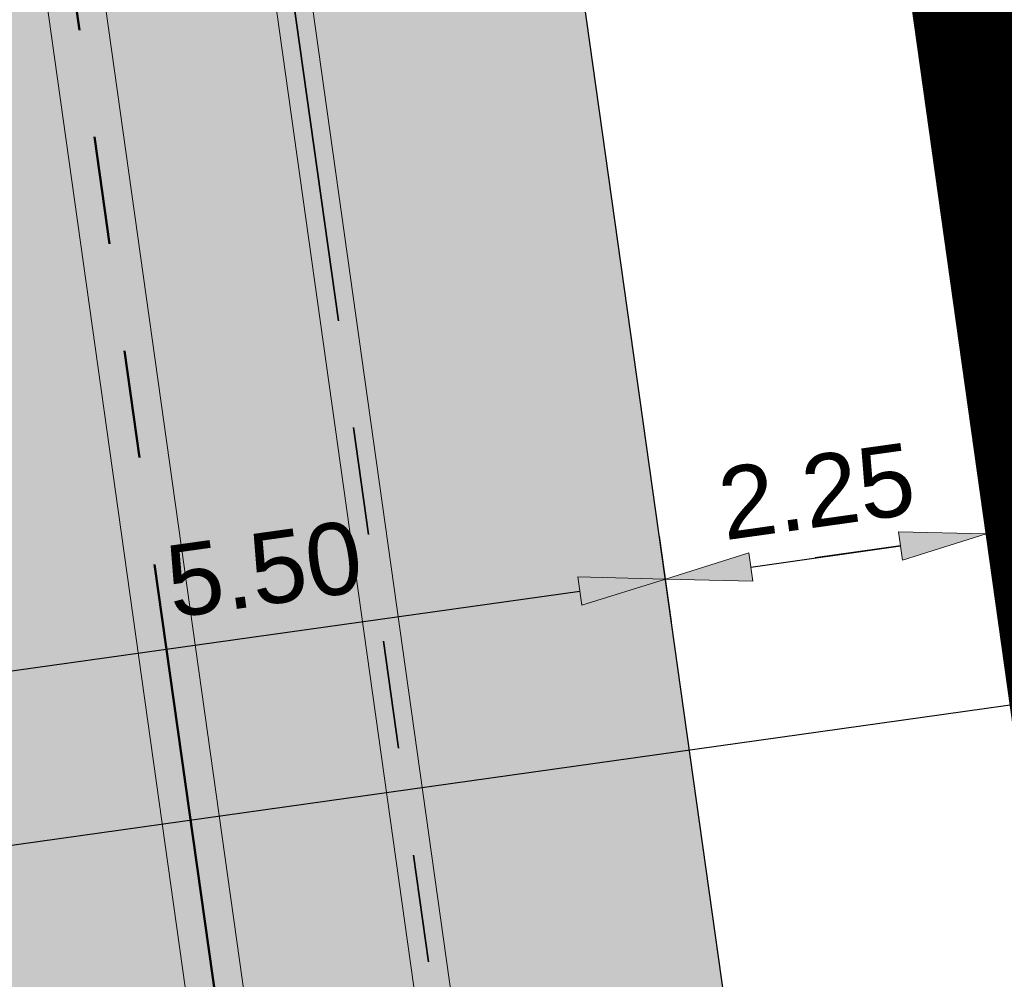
# Model space of a CAD drawing. Extents: x 98477 to 100410, y 398052 to 398969.
# Tile 153 of 256: x 98565.37 to 98572.21, y 398395.6 to 398402.27. Entities that reach past the tile are written whole.
import ezdxf

# ---------------------------------------------------------------- set-up
doc = ezdxf.new("R2010")
doc.units = 0
for name, pattern in [('AL-NUTSTRACE', [17, 5, -3.5, 0, -3.5, 5]), ('RI-DWA', [9.75, 4.5, -0.75, 0.75, -0.75, 0.75, -0.75, 0.75, -0.75]), ('RI-RWA', [8.25, 4.5, -0.75, 0.75, -0.75, 0.75, -0.75])]:
    doc.linetypes.add(name, pattern=pattern)
for name, color, linetype, lineweight in [('N-KO-kantbegrenzing grondwerk', 70, 'Continuous', 25), ('N-KO-kantverharding', 2, 'Continuous', 25), ('N-RI-DWA hoofdriool', 24, 'RI-DWA', 35), ('N-RI-DWA hoofdriool buiswand', 24, 'Continuous', 13), ('N-RI-RWA hoofdriool', 162, 'RI-RWA', 50), ('N-RI-RWA hoofdriool buiswand', 162, 'Continuous', 13), ("N-VH-arcering 'MAT' grijs 251", 251, 'Continuous', 18), ('N-VH-arcering printbeton', 8, 'Continuous', 9), ('X-AL-maatvoering VERWERKT', 180, 'Continuous', 18), ('X-AL-nutstrace VERWERKT', 252, 'AL-NUTSTRACE', 18)]:
    doc.layers.add(name, color=color, linetype=linetype, lineweight=lineweight)
doc.layers.add('X-AL-contourlijnen', color=30, linetype='Continuous', plot=False)
doc.styles.add('CS Annotative', font='arial.ttf')
doc.dimstyles.new('CS Annotative', dxfattribs={"dimtxt": 2.5, "dimasz": 3, "dimexe": 0.18, "dimexo": 0.0625, "dimgap": 1, "dimtad": 1, "dimzin": 3, "dimdsep": 46, "dimtxsty": 'CS Annotative', "dimblk": 'CS Dimensionpijl', "dimcen": 0, "dimse1": 1, "dimse2": 1, "dimclrd": 256, "dimclre": 256, "dimadec": 0, "dimazin": 0, "dimtm": 1e-09, "dimtfac": 1, "dimtdec": 0, "dimtofl": 0, "dimtmove": 1, "dimatfit": 1, "dimfxl": 1, "dimtfillclr": 256, "dimtolj": 1, "dimtzin": 3, "dimarcsym": 0})
pattern_1 = [(45, (0, 0), (-0.3535533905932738, 0.3535533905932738), []), (45, (0.35, 0), (-0.3535533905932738, 0.3535533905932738), [0.5000000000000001, -0.2])]

# ---------------------------------------------------------------- blocks, each defined once
blk = doc.blocks.new('CS Dimensionpijl')
h = blk.add_hatch(color=256)
h.dxf.hatch_style = 1
h.paths.add_polyline_path([(-1, -0.1666666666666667), (0, 0), (-1, 0.1666666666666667)])
at = {"flags": 128}
blk.add_lwpolyline([(0, 0.5), (0, -0.5)], dxfattribs=at)
blk.add_lwpolyline([(-1, -0.1666666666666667), (0, 0), (-1, 0.1666666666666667)], close=True, dxfattribs=at)
blk = doc.blocks.new('*D923')
at = {"layer": 'X-AL-maatvoering VERWERKT', "linetype": 'Continuous', "lineweight": -2, "transparency": 16777216}
blk.add_line((98564.99904660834, 398397.7040108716), (98569.25719930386, 398398.3024552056), dxfattribs=at)
at = {"layer": 'X-AL-maatvoering VERWERKT', "lineweight": -2, "transparency": 16777216, "xscale": 0.6000000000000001, "yscale": 0.6000000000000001, "zscale": 0.6000000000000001}
for p, rotation in [((98569.85136014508, 398398.3859590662), 7.999999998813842), ((98564.40488576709, 398397.620507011), 187.9999999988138)]:
    blk.add_blockref('CS Dimensionpijl', p, dxfattribs=dict(at, rotation=rotation))
at = {"layer": 'X-AL-maatvoering VERWERKT', "color": 0, "transparency": 16777216, "insert": (98567.06475932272, 398398.4540887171), "char_height": 0.5, "attachment_point": 5, "rotation": 7.999999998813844, "style": 'CS Annotative'}
blk.add_mtext('\\A1;5.50', dxfattribs=at)
blk = doc.blocks.new('*D924')
at = {"layer": 'X-AL-maatvoering VERWERKT', "linetype": 'Continuous', "lineweight": -2, "transparency": 16777216}
blk.add_line((98570.44552098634, 398398.4694629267), (98571.48530245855, 398398.6155946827), dxfattribs=at)
at = {"layer": 'X-AL-maatvoering VERWERKT', "lineweight": -2, "transparency": 16777216, "xscale": 0.6000000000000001, "yscale": 0.6000000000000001, "zscale": 0.6000000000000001}
for p, rotation in [((98572.0794632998, 398398.6990985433), 7.999999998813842), ((98569.85136014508, 398398.3859590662), 187.9999999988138)]:
    blk.add_blockref('CS Dimensionpijl', p, dxfattribs=dict(at, rotation=rotation))
at = {"layer": 'X-AL-maatvoering VERWERKT', "color": 0, "transparency": 16777216, "insert": (98570.9020480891, 398398.9933844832), "char_height": 0.5, "attachment_point": 5, "rotation": 7.999999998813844, "style": 'CS Annotative'}
blk.add_mtext('\\A1;2.25', dxfattribs=at)
blk = doc.blocks.new('*D925')
at = {"layer": 'X-AL-maatvoering VERWERKT', "linetype": 'Continuous', "lineweight": -2, "transparency": 16777216}
for p, q in [((98574.15902624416, 398398.9913620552), (98574.75318708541, 398399.0748659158)), ((98572.0794632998, 398398.6990985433), (98573.5648654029, 398398.9078581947)), ((98571.48530245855, 398398.6155946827), (98570.89114161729, 398398.5320908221))]:
    blk.add_line(p, q, dxfattribs=at)
at = {"layer": 'X-AL-maatvoering VERWERKT', "lineweight": -2, "transparency": 16777216, "xscale": 0.6000000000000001, "yscale": 0.6000000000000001, "zscale": 0.6000000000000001}
for p, rotation in [((98573.5648654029, 398398.9078581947), 187.9999999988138), ((98572.0794632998, 398398.6990985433), 7.999999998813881)]:
    blk.add_blockref('CS Dimensionpijl', p, dxfattribs=dict(at, rotation=rotation))
at = {"layer": 'X-AL-maatvoering VERWERKT', "color": 0, "transparency": 16777216, "insert": (98572.75880071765, 398399.2543340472), "char_height": 0.5, "attachment_point": 5, "rotation": 7.999999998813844, "style": 'CS Annotative'}
blk.add_mtext('\\A1;1.50', dxfattribs=at)
blk = doc.blocks.new('*D1179')
at = {"layer": 'X-AL-maatvoering VERWERKT', "linetype": 'Continuous', "lineweight": -2, "transparency": 16777216}
blk.add_line((98541.64718769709, 398393.2103280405), (98573.13771228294, 398397.6360326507), dxfattribs=at)
at = {"layer": 'X-AL-maatvoering VERWERKT', "lineweight": -2, "transparency": 16777216, "xscale": 0.6000000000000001, "yscale": 0.6000000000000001, "zscale": 0.6000000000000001}
for p, rotation in [((98573.7318731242, 398397.7195365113), 7.999999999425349), ((98541.05302685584, 398393.12682418), 187.9999999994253)]:
    blk.add_blockref('CS Dimensionpijl', p, dxfattribs=dict(at, rotation=rotation))
at = {"layer": 'X-AL-maatvoering VERWERKT', "color": 0, "transparency": 16777216, "insert": (98558.81446472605, 398396.082964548), "char_height": 0.5, "attachment_point": 5, "rotation": 7.999999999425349, "style": 'CS Annotative'}
blk.add_mtext('\\A1;33.00', dxfattribs=at)

msp = doc.modelspace()

# ---------------------------------------------------------------- hatches: boundary and pattern name
at = {"layer": "N-VH-arcering 'MAT' grijs 251"}
h = msp.add_hatch(color=256, dxfattribs=at)
h.dxf.hatch_style = 1
edge = h.paths.add_edge_path()
edge.add_line((98801.70985258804, 398275.5025756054), (98759.07881222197, 398269.5111736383))
edge.add_arc((98758.55691309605, 398273.2246788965), 3.749999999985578, 188.0000000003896, 277.9999999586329, ccw=False)
edge.add_line((98754.84340783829, 398272.7027797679), (98754.7320693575, 398273.4949942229))
edge.add_arc((98759.43584268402, 398274.1560664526), 4.75000000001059, 98.00000000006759, 188.0000000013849, ccw=False)
edge.add_line((98758.77477045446, 398278.859839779), (98802.64364589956, 398285.0252081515))
edge.add_arc((98800.79960231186, 398298.1462600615), 13.24999999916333, 278.0000000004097, 315.3695932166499)
edge.add_arc((98814.32101528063, 398284.7981743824), 5.750000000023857, 97.99999999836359, 135.3695932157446, ccw=False)
edge.add_line((98813.52076995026, 398290.4922157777), (98817.94515990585, 398291.114023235))
edge.add_arc((98818.74540523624, 398285.4199818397), 5.750000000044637, 8.00000000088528, 97.99999999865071, ccw=False)
edge.add_line((98824.43944663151, 398286.2202271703), (98832.12180180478, 398231.5574297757))
edge.add_arc((98824.4472242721, 398230.4788382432), 7.74999999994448, -36.90337989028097, 8.000000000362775, ccw=False)
edge.add_line((98830.64450586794, 398225.8252159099), (98822.02531955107, 398214.3469478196))
edge.add_arc((98828.62242576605, 398209.3930917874), 8.249999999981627, 143.0966201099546, 188.000000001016)
edge.add_line((98820.45271419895, 398208.2449137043), (98820.95212056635, 398204.6914527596))
edge.add_line((98820.95212056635, 398204.6914527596), (98824.98814049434, 398175.9736787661))
edge.add_line((98824.98814049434, 398175.9736787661), (98826.34507822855, 398166.3185650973))
edge.add_arc((98829.56344945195, 398166.7708776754), 3.249999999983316, 187.9999999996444, 277.9999999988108)
edge.add_line((98830.01576203, 398163.552506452), (98845.49611657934, 398165.7281284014))
edge.add_line((98845.49611657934, 398165.7281284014), (98850.05134969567, 398166.3683246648))
edge.add_line((98850.05134969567, 398166.3683246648), (98871.26042709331, 398169.349066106))
edge.add_line((98871.26042709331, 398169.349066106), (98879.77673248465, 398170.5459547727))
edge.add_line((98879.77673248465, 398170.5459547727), (98895.91810200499, 398172.8144763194))
edge.add_line((98895.91810200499, 398172.8144763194), (98895.01347684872, 398179.2512187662))
edge.add_line((98895.01347684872, 398179.2512187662), (98835.84495974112, 398170.9356259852))
edge.add_arc((98835.18388751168, 398175.6393993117), 4.749999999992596, 188.0000000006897, 277.9999999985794, ccw=False)
edge.add_line((98830.48011418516, 398174.9783270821), (98825.97718274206, 398207.0183491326))
edge.add_arc((98833.65176027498, 398208.096940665), 7.750000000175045, 143.0966201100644, 188.0000000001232, ccw=False)
edge.add_line((98827.4544786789, 398212.7505629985), (98836.07366499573, 398224.2288310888))
edge.add_arc((98829.47655878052, 398229.1826871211), 8.250000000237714, 323.096620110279, 367.9999999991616)
edge.add_line((98837.64627034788, 398230.3308652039), (98837.34238794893, 398232.4931008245))
edge.add_line((98837.34238794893, 398232.4931008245), (98837.34238780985, 398232.493100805))
edge.add_line((98837.34238780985, 398232.493100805), (98829.68786739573, 398286.9578446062))
edge.add_arc((98835.38190879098, 398287.7580899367), 5.749999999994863, 97.99999999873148, 188.0000000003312, ccw=False)
edge.add_line((98834.58166346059, 398293.452131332), (98882.50500414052, 398300.1873176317))
edge.add_arc((98883.61838894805, 398292.2651730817), 8.000000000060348, 11.632034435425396, 97.9999999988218, ccw=False)
edge.add_line((98891.45409032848, 398293.8781776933), (98890.9995, 398296.0865))
edge.add_line((98890.9995, 398296.0865), (98889.023, 398305.688))
edge.add_line((98889.023, 398305.688), (98888.557, 398307.974))
edge.add_line((98888.557, 398307.974), (98887.38477368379, 398314.7597044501))
edge.add_arc((98879.50153614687, 398313.3978799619), 8.00000000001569, -82.00000000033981, 9.801079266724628, ccw=False)
edge.add_line((98880.6149209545, 398305.475735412), (98872.94460748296, 398304.3977431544))
edge.add_arc((98872.42270835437, 398308.1112484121), 3.749999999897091, 189.4265010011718, 278.00000000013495, ccw=False)
edge.add_arc((92946.7354543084, 397324.3039467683), 6003.049999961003, 9.42650100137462, 10.61166010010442)
edge.add_line((98847.1206531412, 398429.7738954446), (98842.31285519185, 398429.0982035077))
edge.add_arc((92946.7354539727, 397324.3039467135), 5998.200000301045, 9.428546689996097, 10.613773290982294, ccw=False)
edge.add_arc((98860.08948650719, 398306.4687901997), 3.840166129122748, -81.43407539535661, 6.657381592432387, ccw=False)
edge.add_line((98860.66146879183, 398302.6714605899), (98847.18483033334, 398300.7774425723))
edge.add_line((98847.18483033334, 398300.7774425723), (98842.62959721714, 398300.1372463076))
edge.add_line((98842.62959721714, 398300.1372463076), (98820.15051205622, 398296.9780169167))
edge.add_arc((98819.35026672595, 398302.672058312), 5.749999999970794, 187.9999999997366, 277.99999999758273, ccw=False)
edge.add_line((98813.65622533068, 398301.8718129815), (98812.30624625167, 398311.4774132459))
edge.add_line((98812.30624625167, 398311.4774132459), (98811.1093575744, 398319.9937186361))
edge.add_line((98811.1093575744, 398319.9937186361), (98809.24443803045, 398333.2633107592))
edge.add_line((98809.24443803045, 398333.2633107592), (98808.67382831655, 398337.3234098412))
edge.add_line((98808.67382831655, 398337.3234098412), (98807.71353391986, 398344.1562595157))
edge.add_line((98807.71353391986, 398344.1562595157), (98807.70657526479, 398344.2057729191))
edge.add_line((98807.70657526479, 398344.2057729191), (98811.66764753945, 398344.7624653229))
edge.add_line((98811.66764753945, 398344.7624653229), (98829.49247277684, 398347.2675811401))
edge.add_line((98829.49247277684, 398347.2675811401), (98831.96814294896, 398347.6155138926))
edge.add_line((98831.96814294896, 398347.6155138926), (98831.06351779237, 398354.0522563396))
edge.add_line((98831.06351779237, 398354.0522563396), (98828.58784762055, 398353.704323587))
edge.add_line((98828.58784762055, 398353.704323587), (98810.76302238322, 398351.1992077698))
edge.add_line((98810.76302238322, 398351.1992077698), (98806.80195010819, 398350.6425153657))
edge.add_line((98806.80195010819, 398350.6425153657), (98806.79499145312, 398350.6920287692))
edge.add_line((98806.79499145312, 398350.6920287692), (98805.14616655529, 398362.4240275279))
edge.add_line((98805.14616655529, 398362.4240275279), (98805.04836903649, 398363.119893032))
edge.add_line((98805.04836903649, 398363.119893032), (98803.99065346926, 398370.6459303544))
edge.add_line((98803.99065346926, 398370.6459303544), (98802.48758397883, 398381.3408254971))
edge.add_line((98802.48758397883, 398381.3408254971), (98801.4298684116, 398388.8668628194))
edge.add_line((98801.4298684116, 398388.8668628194), (98799.92679892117, 398399.561757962))
edge.add_line((98799.92679892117, 398399.561757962), (98798.86908335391, 398407.0877952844))
edge.add_line((98798.86908335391, 398407.0877952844), (98797.36601386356, 398417.7826904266))
edge.add_line((98797.36601386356, 398417.7826904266), (98796.79540414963, 398421.8427895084))
edge.add_line((98796.79540414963, 398421.8427895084), (98795.88382033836, 398428.3290453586))
edge.add_line((98795.88382033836, 398428.3290453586), (98795.87686168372, 398428.3785587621))
edge.add_line((98795.87686168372, 398428.3785587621), (98799.83793395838, 398428.9352511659))
edge.add_line((98799.83793395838, 398428.9352511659), (98817.66275919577, 398431.4403669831))
edge.add_line((98817.66275919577, 398431.4403669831), (98820.13842936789, 398431.7882997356))
edge.add_line((98820.13842936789, 398431.7882997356), (98819.2338042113, 398438.2250421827))
edge.add_line((98819.2338042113, 398438.2250421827), (98816.75813403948, 398437.87710943))
edge.add_line((98816.75813403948, 398437.87710943), (98798.93330880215, 398435.3719936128))
edge.add_line((98798.93330880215, 398435.3719936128), (98794.9722365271, 398434.8153012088))
edge.add_line((98794.9722365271, 398434.8153012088), (98794.96527787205, 398434.8648146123))
edge.add_line((98794.96527787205, 398434.8648146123), (98793.37870452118, 398446.1538705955))
edge.add_line((98793.37870452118, 398446.1538705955), (98792.73850825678, 398450.7091037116))
edge.add_line((98792.73850825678, 398450.7091037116), (98789.33816684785, 398474.9037900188))
edge.add_line((98789.33816684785, 398474.9037900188), (98783.89169246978, 398474.1383379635))
edge.add_line((98783.89169246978, 398474.1383379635), (98786.76317609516, 398453.7066703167))
edge.add_arc((98782.05940276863, 398453.0455980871), 4.750000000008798, -82.0000000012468, 7.999999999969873, ccw=False)
edge.add_line((98782.72047499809, 398448.3418247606), (98773.11487473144, 398446.9918456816))
edge.add_line((98773.11487473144, 398446.9918456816), (98764.5985693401, 398445.7949570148))
edge.add_line((98764.5985693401, 398445.7949570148), (98743.40683266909, 398442.8166526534))
edge.add_line((98743.40683266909, 398442.8166526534), (98734.89052727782, 398441.6197639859))
edge.add_line((98734.89052727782, 398441.6197639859), (98611.80020633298, 398424.3205475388))
edge.add_line((98611.80020633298, 398424.3205475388), (98607.65702311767, 398453.8008279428))
edge.add_arc((98611.6373665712, 398454.1216500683), 3.993251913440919, 101.39182936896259, 184.6081706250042, ccw=False)
edge.add_line((98610.84862924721, 398458.0362323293), (98611.83889731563, 398458.1754054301))
edge.add_line((98611.83889731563, 398458.1754054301), (98639.5664032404, 398462.0722522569))
edge.add_line((98639.5664032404, 398462.0722522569), (98641.54693937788, 398462.3505984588))
edge.add_line((98641.54693937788, 398462.3505984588), (98659.37176461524, 398464.8557142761))
edge.add_line((98659.37176461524, 398464.8557142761), (98661.84743478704, 398465.2036470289))
edge.add_line((98661.84743478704, 398465.2036470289), (98660.94280963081, 398471.6403894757))
edge.add_line((98660.94280963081, 398471.6403894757), (98649.90132066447, 398470.0886093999))
edge.add_line((98649.90132066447, 398470.0886093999), (98624.64948491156, 398466.5396953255))
edge.add_line((98624.64948491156, 398466.5396953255), (98622.66894877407, 398466.2613491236))
edge.add_line((98622.66894877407, 398466.2613491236), (98604.84412353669, 398463.7562333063))
edge.add_line((98604.84412353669, 398463.7562333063), (98602.86358739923, 398463.4778871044))
edge.add_line((98602.86358739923, 398463.4778871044), (98594.9414428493, 398462.3645022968))
edge.add_line((98594.9414428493, 398462.3645022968), (98576.27488975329, 398459.7410893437))
edge.add_line((98576.27488975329, 398459.7410893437), (98577.17951490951, 398453.3043468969))
edge.add_line((98577.17951490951, 398453.3043468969), (98578.1697829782, 398453.4435199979))
edge.add_line((98578.1697829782, 398453.4435199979), (98598.47059208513, 398456.2943364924))
edge.add_arc((98598.79151287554, 398452.3139562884), 3.993296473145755, 11.424909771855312, 94.60953932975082, ccw=False)
edge.add_line((98602.70568277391, 398453.1049624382), (98606.84886598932, 398423.6246820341))
edge.add_line((98606.84886598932, 398423.6246820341), (98548.81915716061, 398415.4691383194))
edge.add_arc((98548.15808493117, 398420.172911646), 4.750000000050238, 188.0000000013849, 277.99999999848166, ccw=False)
edge.add_line((98543.45431160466, 398419.5118394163), (98539.76818545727, 398445.7399897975))
edge.add_line((98539.76818545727, 398445.7399897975), (98538.97597100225, 398445.6286513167))
edge.add_line((98538.97597100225, 398445.6286513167), (98538.73241807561, 398447.361620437))
edge.add_line((98538.73241807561, 398447.361620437), (98534.77134580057, 398446.8049280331))
edge.add_line((98534.77134580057, 398446.8049280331), (98536.52992450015, 398434.2919904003))
edge.add_line((98536.52992450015, 398434.2919904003), (98537.17012076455, 398429.7367572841))
edge.add_line((98537.17012076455, 398429.7367572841), (98538.39484405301, 398421.0223982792))
edge.add_line((98538.39484405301, 398421.0223982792), (98539.03504031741, 398416.467165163))
edge.add_line((98539.03504031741, 398416.467165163), (98541.02521566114, 398402.30633178))
edge.add_line((98541.02521566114, 398402.30633178), (98541.66541192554, 398397.7510986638))
edge.add_line((98541.66541192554, 398397.7510986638), (98543.65558726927, 398383.5902652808))
edge.add_line((98543.65558726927, 398383.5902652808), (98544.29578353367, 398379.0350321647))
edge.add_line((98544.29578353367, 398379.0350321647), (98545.60401068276, 398369.7265123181))
edge.add_arc((98543.87104156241, 398369.4829593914), 1.750000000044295, -82.00000000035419, 7.99999999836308, ccw=False)
edge.add_line((98544.11459448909, 398367.7499902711), (98522.47723718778, 398364.7090580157))
edge.add_line((98522.47723718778, 398364.7090580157), (98523.21485462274, 398359.4606372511))
edge.add_line((98523.21485462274, 398359.4606372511), (98545.05026553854, 398362.5294041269))
edge.add_line((98545.05026553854, 398362.5294041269), (98549.60549865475, 398363.1696003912))
edge.add_line((98549.60549865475, 398363.1696003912), (98564.16243926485, 398365.2154449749))
edge.add_arc((98564.82351149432, 398360.5116716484), 4.749999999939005, 8.000000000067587, 97.99999999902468, ccw=False)
edge.add_line((98569.5272848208, 398361.172743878), (98576.49985717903, 398311.5603136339))
edge.add_arc((98571.7960838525, 398310.8992414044), 4.749999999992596, -82.0000000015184, 7.999999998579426, ccw=False)
edge.add_line((98572.45715608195, 398306.1954680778), (98563.84182388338, 398304.9846620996))
edge.add_line((98563.84182388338, 398304.9846620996), (98559.28659076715, 398304.3444658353))
edge.add_line((98559.28659076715, 398304.3444658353), (98541.0161448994, 398301.7767221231))
edge.add_line((98541.0161448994, 398301.7767221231), (98541.7537623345, 398296.5283013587))
edge.add_line((98541.7537623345, 398296.5283013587), (98553.88454617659, 398298.2331718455))
edge.add_arc((98554.12809910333, 398296.5002027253), 1.749999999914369, 7.999999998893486, 98.0000000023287, ccw=False)
edge.add_line((98555.86106822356, 398296.7437556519), (98557.35022040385, 398286.1478873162))
edge.add_line((98557.35022040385, 398286.1478873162), (98557.99041666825, 398281.5926542))
edge.add_line((98557.99041666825, 398281.5926542), (98560.13368242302, 398266.3425259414))
edge.add_line((98560.13368242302, 398266.3425259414), (98560.77387868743, 398261.7872928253))
edge.add_line((98560.77387868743, 398261.7872928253), (98562.9171444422, 398246.5371645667))
edge.add_line((98562.9171444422, 398246.5371645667), (98563.5573407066, 398241.9819314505))
edge.add_line((98563.5573407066, 398241.9819314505), (98565.70060646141, 398226.7318031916))
edge.add_line((98565.70060646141, 398226.7318031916), (98566.34080272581, 398222.1765700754))
edge.add_line((98566.34080272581, 398222.1765700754), (98567.56552601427, 398213.4622110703))
edge.add_line((98567.56552601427, 398213.4622110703), (98568.20572227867, 398208.9069779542))
edge.add_line((98568.20572227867, 398208.9069779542), (98576.53105717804, 398149.6691420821))
edge.add_line((98576.53105717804, 398149.6691420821), (98576.55610833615, 398149.4908938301))
edge.add_line((98576.55610833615, 398149.4908938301), (98535.4599834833, 398143.7152101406))
edge.add_line((98535.4599834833, 398143.7152101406), (98536.3465161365, 398137.4072025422))
edge.add_line((98536.3465161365, 398137.4072025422), (98537.33678420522, 398137.5463756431))
edge.add_line((98537.33678420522, 398137.5463756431), (98577.44264098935, 398143.1828862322))
edge.add_line((98577.44264098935, 398143.1828862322), (98578.76478544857, 398133.7753395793))
edge.add_line((98578.76478544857, 398133.7753395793), (98538.65892866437, 398128.1388289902))
edge.add_line((98538.65892866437, 398128.1388289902), (98537.66866059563, 398127.9996558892))
edge.add_line((98537.66866059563, 398127.9996558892), (98538.57328575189, 398121.5629134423))
edge.add_line((98538.57328575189, 398121.5629134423), (98579.66941060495, 398127.3385971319))
edge.add_line((98579.66941060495, 398127.3385971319), (98579.67636925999, 398127.2890837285))
edge.add_line((98579.67636925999, 398127.2890837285), (98580.7660946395, 398119.5352847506))
edge.add_line((98580.7660946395, 398119.5352847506), (98582.57534495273, 398106.6617998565))
edge.add_line((98582.57534495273, 398106.6617998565), (98583.06245080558, 398103.1958616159))
edge.add_line((98583.06245080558, 398103.1958616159), (98584.87170111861, 398090.3223767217))
edge.add_line((98584.87170111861, 398090.3223767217), (98585.35880697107, 398086.8564384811))
edge.add_line((98585.35880697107, 398086.8564384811), (98587.16805728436, 398073.9829535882))
edge.add_line((98587.16805728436, 398073.9829535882), (98588.14928671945, 398067.0011433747))
edge.add_arc((98585.92118356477, 398066.6880038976), 2.249999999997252, -71.05267843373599, 7.999999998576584, ccw=False)
edge.add_line((98586.6517556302, 398064.5599145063), (98587.08769329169, 398064.7095716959))
edge.add_line((98587.08769329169, 398064.7095716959), (98595.76511800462, 398067.6885274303))
edge.add_line((98595.76511800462, 398067.6885274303), (98596.09256923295, 398067.8009412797))
edge.add_arc((98595.36199716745, 398069.9290306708), 2.249999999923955, 187.9999999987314, 288.947321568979, ccw=False)
edge.add_line((98593.13389401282, 398069.6158911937), (98582.46560133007, 398145.5247379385))
edge.add_arc((98587.16937465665, 398146.1858101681), 4.750000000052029, 98.00000000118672, 187.9999999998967, ccw=False)
edge.add_line((98586.50830242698, 398150.8895834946), (98609.06670264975, 398154.0599598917))
edge.add_line((98609.06670264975, 398154.0599598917), (98621.30783352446, 398156.2004915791))
edge.add_line((98621.30783352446, 398156.2004915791), (98618.71337939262, 398174.6609919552))
edge.add_line((98618.71337939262, 398174.6609919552), (98600.88855415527, 398172.155876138))
edge.add_line((98600.88855415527, 398172.155876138), (98602.70587460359, 398159.2249692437))
edge.add_line((98602.70587460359, 398159.2249692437), (98585.67326382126, 398156.8311919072))
edge.add_arc((98585.08617653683, 398161.633146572), 4.837710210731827, 189.0296070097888, 276.97039299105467, ccw=False)
edge.add_line((98580.30841826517, 398160.8738930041), (98573.6350680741, 398208.3572469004))
edge.add_line((98573.6350680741, 398208.3572469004), (98572.71652560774, 398214.8930161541))
edge.add_line((98572.71652560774, 398214.8930161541), (98570.01656744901, 398234.1042166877))
edge.add_line((98570.01656744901, 398234.1042166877), (98569.09802498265, 398240.6399859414))
edge.add_line((98569.09802498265, 398240.6399859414), (98568.63179509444, 398243.9573839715))
edge.add_line((98568.63179509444, 398243.9573839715), (98568.16556520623, 398247.2747820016))
edge.add_arc((98572.86933853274, 398247.9358542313), 4.74999999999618, 98.00000000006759, 188.0000000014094, ccw=False)
edge.add_line((98572.20826630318, 398252.6396275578), (98597.85620928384, 398256.2442108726))
edge.add_line((98597.85620928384, 398256.2442108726), (98604.39197853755, 398257.1627533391))
edge.add_line((98604.39197853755, 398257.1627533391), (98619.64210679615, 398259.3060190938))
edge.add_line((98619.64210679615, 398259.3060190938), (98626.17787604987, 398260.2245615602))
edge.add_line((98626.17787604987, 398260.2245615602), (98639.44746817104, 398262.089481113))
edge.add_line((98639.44746817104, 398262.089481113), (98639.4969815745, 398262.096439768))
edge.add_line((98639.4969815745, 398262.096439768), (98640.05367397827, 398258.1353674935))
edge.add_line((98640.05367397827, 398258.1353674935), (98641.8629242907, 398245.2618825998))
edge.add_line((98641.8629242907, 398245.2618825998), (98642.14127049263, 398243.2813464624))
edge.add_line((98642.14127049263, 398243.2813464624), (98643.25465530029, 398235.3592019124))
edge.add_line((98643.25465530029, 398235.3592019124), (98644.5767997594, 398225.9516552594))
edge.add_line((98644.5767997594, 398225.9516552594), (98646.03811731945, 398215.5538405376))
edge.add_line((98646.03811731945, 398215.5538405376), (98646.38605007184, 398213.0781703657))
edge.add_line((98646.38605007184, 398213.0781703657), (98652.82279251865, 398213.9827955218))
edge.add_line((98652.82279251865, 398213.9827955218), (98652.47485976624, 398216.4584656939))
edge.add_line((98652.47485976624, 398216.4584656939), (98651.70940771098, 398221.904940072))
edge.add_line((98651.70940771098, 398221.904940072), (98651.43106150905, 398223.8854762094))
edge.add_line((98651.43106150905, 398223.8854762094), (98649.62181119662, 398236.758961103))
edge.add_line((98649.62181119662, 398236.758961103), (98649.34346499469, 398238.7394972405))
edge.add_line((98649.34346499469, 398238.7394972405), (98646.49041642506, 398259.0399926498))
edge.add_line((98646.49041642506, 398259.0399926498), (98645.93372402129, 398263.0010649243))
edge.add_line((98645.93372402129, 398263.0010649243), (98645.98323742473, 398263.0080235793))
edge.add_line((98645.98323742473, 398263.0080235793), (98654.39783815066, 398264.1906185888))
edge.add_line((98654.39783815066, 398264.1906185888), (98722.62535253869, 398273.7793704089))
edge.add_line((98722.62535253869, 398273.7793704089), (98731.14165792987, 398274.9762590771))
edge.add_line((98731.14165792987, 398274.9762590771), (98743.97026282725, 398276.7792019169))
edge.add_arc((98744.55735011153, 398271.9772472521), 4.837710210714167, 9.02960700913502, 96.9703929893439, ccw=False)
edge.add_line((98749.33510838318, 398272.73650082), (98750.7268393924, 398262.8338201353))
edge.add_line((98750.7268393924, 398262.8338201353), (98752.41029510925, 398263.0704144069))
edge.add_line((98752.41029510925, 398263.0704144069), (98756.96552822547, 398263.7106106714))
edge.add_line((98756.96552822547, 398263.7106106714), (98772.21565648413, 398265.8538764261))
edge.add_line((98772.21565648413, 398265.8538764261), (98776.77088960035, 398266.4940726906))
edge.add_line((98776.77088960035, 398266.4940726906), (98795.98209013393, 398269.1940308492))
edge.add_line((98795.98209013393, 398269.1940308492), (98800.53732325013, 398269.8342271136))
edge.add_line((98800.53732325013, 398269.8342271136), (98802.46834598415, 398270.1056146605))
edge.add_line((98802.46834598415, 398270.1056146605), (98801.70985258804, 398275.5025756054))
edge = h.paths.add_edge_path(flags=16)
edge.add_line((98744.0622075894, 398333.4636472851), (98751.98435213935, 398334.5770320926))
edge.add_line((98751.98435213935, 398334.5770320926), (98753.96600319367, 398334.8555349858))
edge.add_line((98753.96600319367, 398334.8555349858), (98764.36270300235, 398336.316695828))
edge.add_line((98764.36270300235, 398336.316695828), (98764.36270299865, 398336.3166958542))
edge.add_line((98764.36270299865, 398336.3166958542), (98766.34323913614, 398336.5950420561))
edge.add_line((98766.34323913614, 398336.5950420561), (98774.26538368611, 398337.7084268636))
edge.add_line((98774.26538368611, 398337.7084268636), (98774.24729118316, 398337.8371617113))
edge.add_line((98774.24729118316, 398337.8371617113), (98802.48973650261, 398341.8063785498))
edge.add_line((98802.48973650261, 398341.8063785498), (98803.0185942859, 398338.0433598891))
edge.add_line((98803.0185942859, 398338.0433598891), (98808.47417984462, 398299.2248515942))
edge.add_arc((98800.79960231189, 398298.1462600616), 7.750000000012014, -82.00000000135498, 8.000000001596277, ccw=False)
edge.add_line((98801.87819384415, 398290.4716825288), (98771.96746476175, 398286.2680036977))
edge.add_line((98771.96746476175, 398286.2680036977), (98767.41223164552, 398285.6278074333))
edge.add_line((98767.41223164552, 398285.6278074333), (98755.13290759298, 398283.9020609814))
edge.add_line((98755.13290759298, 398283.9020609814), (98746.61660220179, 398282.7051723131))
edge.add_line((98746.61660220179, 398282.7051723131), (98730.37620587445, 398280.4227334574))
edge.add_line((98730.37620587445, 398280.4227334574), (98721.85990048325, 398279.2258447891))
edge.add_line((98721.85990048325, 398279.2258447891), (98654.3282516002, 398269.7348904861))
edge.add_arc((98653.66717937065, 398274.4386638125), 4.749999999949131, 187.9999999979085, 277.9999999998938, ccw=False)
edge.add_line((98648.96340604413, 398273.7775915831), (98644.1340994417, 398308.1398935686))
edge.add_line((98644.1340994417, 398308.1398935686), (98642.93721077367, 398316.6561989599))
edge.add_line((98642.93721077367, 398316.6561989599), (98640.29988051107, 398335.4217788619))
edge.add_line((98640.29988051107, 398335.4217788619), (98638.12129075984, 398335.1155980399))
edge.add_line((98638.12129075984, 398335.1155980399), (98637.23004949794, 398334.990342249))
edge.add_line((98637.23004949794, 398334.990342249), (98635.05145974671, 398334.6841614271))
edge.add_line((98635.05145974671, 398334.6841614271), (98635.74036659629, 398329.7823344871))
edge.add_line((98635.74036659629, 398329.7823344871), (98636.93725526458, 398321.266029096))
edge.add_line((98636.93725526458, 398321.266029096), (98638.384655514, 398310.967241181))
edge.add_line((98638.384655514, 398310.967241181), (98639.02485177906, 398306.4120080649))
edge.add_line((98639.02485177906, 398306.4120080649), (98641.16811753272, 398291.1618798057))
edge.add_line((98641.16811753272, 398291.1618798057), (98642.36500620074, 398282.6455744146))
edge.add_line((98642.36500620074, 398282.6455744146), (98643.71498527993, 398273.0399741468))
edge.add_arc((98639.01121195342, 398272.3789019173), 4.749999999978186, -82.00000000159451, 7.999999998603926, ccw=False)
edge.add_line((98639.67228418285, 398267.6751285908), (98619.32227537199, 398264.8151213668))
edge.add_line((98619.32227537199, 398264.8151213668), (98614.27190822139, 398264.1053385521))
edge.add_line((98614.27190822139, 398264.1053385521), (98593.92189940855, 398261.2453313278))
edge.add_arc((98593.26082717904, 398265.9491046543), 4.750000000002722, 188.0000000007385, 277.9999999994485, ccw=False)
edge.add_line((98588.55705385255, 398265.2880324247), (98581.77932383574, 398313.5140873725))
edge.add_line((98581.77932383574, 398313.5140873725), (98580.58243516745, 398322.0303927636))
edge.add_line((98580.58243516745, 398322.0303927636), (98575.23122943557, 398360.1062000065))
edge.add_line((98575.23122943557, 398360.1062000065), (98574.59103317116, 398364.6614331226))
edge.add_line((98574.59103317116, 398364.6614331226), (98572.66348572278, 398378.3766458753))
edge.add_line((98572.66348572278, 398378.3766458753), (98571.18825085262, 398388.8734874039))
edge.add_line((98571.18825085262, 398388.8734874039), (98568.51612731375, 398407.8866343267))
edge.add_arc((98573.21990064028, 398408.5477065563), 4.750000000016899, 97.9999999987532, 188.0000000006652, ccw=False)
edge.add_line((98572.55882841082, 398413.2514798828), (98607.11918401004, 398418.1086211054))
edge.add_line((98607.11918401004, 398418.1086211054), (98607.61431804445, 398418.1782076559))
edge.add_line((98607.61431804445, 398418.1782076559), (98611.58353488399, 398389.9357623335))
edge.add_line((98611.58353488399, 398389.9357623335), (98611.454800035, 398389.9176698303))
edge.add_line((98611.454800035, 398389.9176698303), (98613.2640503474, 398377.0441849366))
edge.add_line((98613.2640503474, 398377.0441849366), (98613.33363689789, 398376.5490509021))
edge.add_line((98613.33363689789, 398376.5490509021), (98626.20712179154, 398378.3583012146))
edge.add_line((98626.20712179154, 398378.3583012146), (98628.18765792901, 398378.6366474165))
edge.add_line((98628.18765792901, 398378.6366474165), (98636.10980247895, 398379.7500322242))
edge.add_line((98636.10980247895, 398379.7500322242), (98648.36932117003, 398381.4729952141))
edge.add_line((98648.36932117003, 398381.4729952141), (98647.4646960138, 398387.9097376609))
edge.add_line((98647.4646960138, 398387.9097376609), (98634.59121112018, 398386.1004873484))
edge.add_line((98634.59121112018, 398386.1004873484), (98632.49184281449, 398385.8054403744))
edge.add_line((98632.49184281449, 398385.8054403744), (98619.73719008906, 398384.0128908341))
edge.add_line((98619.73719008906, 398384.0128908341), (98617.50908693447, 398383.6997513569))
edge.add_line((98617.50908693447, 398383.6997513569), (98612.56565838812, 398418.8740731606))
edge.add_line((98612.56565838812, 398418.8740731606), (98613.06079242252, 398418.943659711))
edge.add_line((98613.06079242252, 398418.943659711), (98667.57504960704, 398426.6051389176))
edge.add_line((98667.57504960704, 398426.6051389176), (98722.08930679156, 398434.2666181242))
edge.add_line((98722.08930679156, 398434.2666181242), (98726.14940587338, 398434.8372278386))
edge.add_line((98726.14940587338, 398434.8372278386), (98759.42241298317, 398439.51344403))
edge.add_line((98759.42241298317, 398439.51344403), (98763.48251206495, 398440.084053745))
edge.add_line((98763.48251206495, 398440.084053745), (98783.48592705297, 398442.8953503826))
edge.add_arc((98784.14699928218, 398438.191577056), 4.750000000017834, 8.000000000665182, 97.99999999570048, ccw=False)
edge.add_line((98788.85077260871, 398438.8526492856), (98795.6145853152, 398390.7256211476))
edge.add_arc((98790.91081198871, 398390.064548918), 4.749999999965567, -82.00000000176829, 8.000000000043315, ccw=False)
edge.add_line((98791.57188421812, 398385.3607755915), (98787.36324492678, 398384.7692899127))
edge.add_line((98787.36324492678, 398384.7692899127), (98774.48976003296, 398382.9600396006))
edge.add_line((98774.48976003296, 398382.9600396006), (98766.12199485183, 398381.7840268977))
edge.add_line((98766.12199485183, 398381.7840268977), (98766.07248144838, 398381.7770682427))
edge.add_line((98766.07248144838, 398381.7770682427), (98764.94517930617, 398389.7982395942))
edge.add_line((98764.94517930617, 398389.7982395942), (98762.09213076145, 398410.0987350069))
edge.add_line((98762.09213076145, 398410.0987350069), (98761.95295766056, 398411.0890030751))
edge.add_line((98761.95295766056, 398411.0890030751), (98755.5162152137, 398410.1843779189))
edge.add_line((98755.5162152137, 398410.1843779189), (98755.65538831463, 398409.1941098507))
edge.add_line((98755.65538831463, 398409.1941098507), (98758.50843688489, 398388.893614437))
edge.add_line((98758.50843688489, 398388.893614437), (98759.63573900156, 398380.8724430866))
edge.add_line((98759.63573900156, 398380.8724430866), (98759.5862255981, 398380.8654844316))
edge.add_line((98759.5862255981, 398380.8654844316), (98748.79230364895, 398379.3484976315))
edge.add_line((98748.79230364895, 398379.3484976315), (98744.23707053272, 398378.7083013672))
edge.add_line((98744.23707053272, 398378.7083013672), (98741.31577972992, 398378.2977407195))
edge.add_line((98741.31577972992, 398378.2977407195), (98735.86930535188, 398377.532288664))
edge.add_line((98735.86930535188, 398377.532288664), (98732.94801454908, 398377.1217280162))
edge.add_line((98732.94801454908, 398377.1217280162), (98728.39278143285, 398376.4815317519))
edge.add_line((98728.39278143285, 398376.4815317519), (98718.31915239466, 398375.0657755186))
edge.add_arc((98720.44154218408, 398359.9641874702), 15.25000000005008, 97.9999999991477, 128.0000000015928)
edge.add_line((98711.052704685, 398371.9813514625), (98707.24934533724, 398369.0098414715))
edge.add_line((98707.24934533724, 398369.0098414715), (98710.51235115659, 398364.8333844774))
edge.add_line((98710.51235115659, 398364.8333844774), (98713.62044188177, 398367.261691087))
edge.add_arc((98721.25410813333, 398357.3241039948), 12.53110121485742, 99.37790491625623, 127.53006232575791, ccw=False)
edge.add_line((98719.21222162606, 398369.6877279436), (98728.55711414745, 398371.001066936))
edge.add_line((98728.55711414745, 398371.001066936), (98733.11234726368, 398371.6412632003))
edge.add_line((98733.11234726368, 398371.6412632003), (98743.90626921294, 398373.1582500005))
edge.add_line((98743.90626921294, 398373.1582500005), (98752.42257460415, 398374.3551386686))
edge.add_line((98752.42257460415, 398374.3551386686), (98763.21649655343, 398375.8721254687))
edge.add_line((98763.21649655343, 398375.8721254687), (98767.77172966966, 398376.512321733))
edge.add_line((98767.77172966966, 398376.512321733), (98793.32064568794, 398380.102987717))
edge.add_arc((98793.7681908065, 398376.2908113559), 3.838357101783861, 9.304190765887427, 96.69580920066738, ccw=False)
edge.add_line((98797.55605007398, 398376.9113815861), (98799.60189465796, 398362.3544409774))
edge.add_line((98799.60189465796, 398362.3544409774), (98801.64078058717, 398347.8470137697))
edge.add_line((98801.64078058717, 398347.8470137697), (98801.71036713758, 398347.3518797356))
edge.add_line((98801.71036713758, 398347.3518797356), (98773.46792181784, 398343.3826628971))
edge.add_line((98773.46792181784, 398343.3826628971), (98773.36075853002, 398344.1451693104))
edge.add_line((98773.36075853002, 398344.1451693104), (98770.8850883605, 398343.7972365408))
edge.add_line((98770.8850883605, 398343.7972365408), (98758.01160346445, 398341.9879862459))
edge.add_line((98758.01160346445, 398341.9879862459), (98756.03106732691, 398341.7096400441))
edge.add_line((98756.03106732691, 398341.7096400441), (98743.15758242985, 398339.900389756))
edge.add_line((98743.15758242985, 398339.900389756), (98743.15758243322, 398339.9003897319))
edge.add_line((98743.15758243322, 398339.9003897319), (98742.16731436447, 398339.761216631))
edge.add_line((98742.16731436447, 398339.761216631), (98743.07193952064, 398333.3244741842))
edge.add_line((98743.07193952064, 398333.3244741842), (98744.0622075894, 398333.4636472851))
edge = h.paths.add_edge_path(flags=16)
edge.add_line((98545.99047331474, 398402.9031704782), (98545.73996173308, 398404.6856530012))
edge.add_arc((98550.44373505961, 398405.3467252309), 4.750000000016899, 98.00000000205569, 188.0000000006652, ccw=False)
edge.add_line((98549.78266282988, 398410.0504985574), (98557.70480737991, 398411.1638833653))
edge.add_arc((98558.36587960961, 398406.4601100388), 4.750000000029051, 8.000000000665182, 98.00000000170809, ccw=False)
edge.add_line((98563.06965293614, 398407.1211822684), (98563.35495779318, 398405.0911327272))
edge.add_line((98563.35495779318, 398405.0911327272), (98565.09462155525, 398392.7127818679))
edge.add_line((98565.09462155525, 398392.7127818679), (98565.44255430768, 398390.237111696))
edge.add_line((98565.44255430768, 398390.237111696), (98567.18221806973, 398377.8587608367))
edge.add_line((98567.18221806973, 398377.8587608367), (98567.46752292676, 398375.8287112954))
edge.add_arc((98562.76374960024, 398375.1676390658), 4.749999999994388, -82.00000000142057, 7.9999999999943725, ccw=False)
edge.add_line((98563.42482182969, 398370.4638657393), (98555.50267727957, 398369.3504809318))
edge.add_arc((98554.84160505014, 398374.0542542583), 4.749999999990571, 187.9999999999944, 277.99999999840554, ccw=False)
edge.add_line((98550.13783172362, 398373.3931820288), (98549.88732014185, 398375.1756645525))
edge.add_line((98549.88732014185, 398375.1756645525), (98548.07806982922, 398388.0491494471))
edge.add_line((98548.07806982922, 398388.0491494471), (98547.79972362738, 398390.0296855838))
edge.add_line((98547.79972362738, 398390.0296855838), (98545.99047331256, 398402.9031704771))
edge = h.paths.add_edge_path(flags=16)
edge.add_line((98580.97427237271, 398279.7231952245), (98580.69592617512, 398281.7037313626))
edge.add_line((98580.69592617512, 398281.7037313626), (98579.23460861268, 398292.1015460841))
edge.add_line((98579.23460861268, 398292.1015460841), (98578.55961907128, 398296.9043462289))
edge.add_arc((98573.85584574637, 398296.2432739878), 4.750000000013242, 8.000000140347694, 98.00000000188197)
edge.add_line((98573.19477351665, 398300.9470473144), (98565.5697093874, 398299.8754144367))
edge.add_arc((98566.23078161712, 398295.1716411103), 4.749999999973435, 98.00000000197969, 186.1903587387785)
edge.add_line((98561.5084782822, 398294.6594387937), (98561.50613232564, 398294.659109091))
edge.add_line((98561.50613232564, 398294.659109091), (98563.66331539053, 398279.3099540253))
edge.add_line((98563.66331539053, 398279.3099540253), (98563.94166159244, 398277.329417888))
edge.add_line((98563.94166159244, 398277.329417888), (98566.09884465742, 398261.9802628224))
edge.add_line((98566.09884465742, 398261.9802628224), (98566.10119061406, 398261.980592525))
edge.add_arc((98570.78174201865, 398262.7898752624), 4.749999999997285, 189.8096412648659, 277.9999999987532)
edge.add_line((98571.4428142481, 398258.0861019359), (98579.06787837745, 398259.1577348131))
edge.add_arc((98578.406806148, 398263.8615081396), 4.749999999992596, 277.9999999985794, 367.9999999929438)
edge.add_line((98583.11057947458, 398264.5225803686), (98582.43558993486, 398269.325380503))
edge.add_line((98582.43558993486, 398269.325380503), (98580.97427237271, 398279.7231952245))
edge = h.paths.add_edge_path(flags=16)
edge.add_line((98615.08128089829, 398162.7819088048), (98614.48868373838, 398166.998456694))
edge.add_arc((98612.75571461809, 398166.7549037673), 1.749999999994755, 8.000000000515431, 98.00000000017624)
edge.add_line((98612.51216169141, 398168.4878728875), (98608.55108941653, 398167.9311804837))
edge.add_arc((98608.79464234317, 398166.1982113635), 1.749999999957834, 97.99999999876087, 188.000000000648)
edge.add_line((98607.06167322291, 398165.9546584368), (98607.65427038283, 398161.7381105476))
edge.add_arc((98609.38723950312, 398161.9816634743), 1.749999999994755, 188.0000000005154, 277.999999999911)
edge.add_line((98609.6307924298, 398160.248694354), (98613.59186470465, 398160.8053867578))
edge.add_arc((98613.348311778, 398162.5383558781), 1.749999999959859, 277.9999999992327, 368.0000000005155)
at = {"layer": 'N-VH-arcering printbeton'}
h = msp.add_hatch(dxfattribs=at)
h.set_pattern_fill('CS-PRINTBETON', color=256)
h.set_pattern_definition(pattern_1)
edge = h.paths.add_edge_path()
edge.add_line((98553.14692874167, 398303.4815926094), (98564.83209195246, 398305.1238352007))
edge.add_line((98564.83209195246, 398305.1238352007), (98572.45715608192, 398306.1954680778))
edge.add_arc((98571.7960838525, 398310.8992414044), 4.749999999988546, 277.9999999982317, 367.9999999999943)
edge.add_line((98576.49985717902, 398311.5603136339), (98569.5272848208, 398361.172743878))
edge.add_arc((98564.82351149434, 398360.5116716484), 4.749999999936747, 8.000000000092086, 97.99999999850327)
edge.add_line((98564.16243926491, 398365.2154449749), (98549.60549865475, 398363.1696003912))
edge.add_line((98549.60549865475, 398363.1696003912), (98545.05026553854, 398362.5294041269))
edge.add_line((98545.05026553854, 398362.5294041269), (98523.21485462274, 398359.4606372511))
edge.add_line((98523.21485462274, 398359.4606372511), (98522.47723718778, 398364.7090580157))
edge.add_line((98522.47723718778, 398364.7090580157), (98544.11459448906, 398367.7499902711))
edge.add_arc((98543.87104156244, 398369.4829593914), 1.750000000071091, 277.9999999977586, 367.9999999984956)
edge.add_line((98545.60401068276, 398369.7265123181), (98544.29578353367, 398379.0350321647))
edge.add_line((98544.29578353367, 398379.0350321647), (98543.65558726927, 398383.5902652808))
edge.add_line((98543.65558726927, 398383.5902652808), (98541.66541192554, 398397.7510986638))
edge.add_line((98541.66541192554, 398397.7510986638), (98541.02521566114, 398402.30633178))
edge.add_line((98541.02521566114, 398402.30633178), (98539.03504031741, 398416.467165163))
edge.add_line((98539.03504031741, 398416.467165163), (98538.39484405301, 398421.0223982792))
edge.add_line((98538.39484405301, 398421.0223982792), (98537.17012076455, 398429.7367572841))
edge.add_line((98537.17012076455, 398429.7367572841), (98536.52992450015, 398434.2919904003))
edge.add_line((98536.52992450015, 398434.2919904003), (98535.0496920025, 398444.8243918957))
edge.add_line((98535.0496920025, 398444.8243918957), (98533.81185691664, 398444.6504255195))
edge.add_line((98533.81185691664, 398444.6504255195), (98544.43576214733, 398369.0574119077))
edge.add_line((98544.43576214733, 398369.0574119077), (98521.65959656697, 398365.8564305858))
edge.add_line((98521.65959656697, 398365.8564305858), (98522.74514675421, 398358.1323396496))
edge.add_line((98522.74514675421, 398358.1323396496), (98564.33640564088, 398363.9776098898))
edge.add_arc((98564.75392494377, 398361.0068056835), 3.000000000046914, 8.000000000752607, 98.00000000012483, ccw=False)
edge.add_line((98567.72472915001, 398361.4243249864), (98574.83647460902, 398310.8216266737))
edge.add_arc((98571.86567040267, 398310.4041073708), 3.000000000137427, -82.0000000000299, 8.000000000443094, ccw=False)
edge.add_line((98572.28318970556, 398307.4333031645), (98539.60434343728, 398302.8405908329))
edge.add_line((98539.60434343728, 398302.8405908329), (98540.6898936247, 398295.116499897))
edge.add_line((98540.6898936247, 398295.116499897), (98554.55364658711, 398297.0649233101))
edge.add_line((98554.55364658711, 398297.0649233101), (98575.31827325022, 398149.3169274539))
edge.add_line((98575.31827325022, 398149.3169274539), (98576.55610833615, 398149.4908938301))
edge.add_line((98576.55610833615, 398149.4908938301), (98576.53105717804, 398149.6691420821))
edge.add_line((98576.53105717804, 398149.6691420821), (98568.20572227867, 398208.9069779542))
edge.add_line((98568.20572227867, 398208.9069779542), (98567.56552601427, 398213.4622110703))
edge.add_line((98567.56552601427, 398213.4622110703), (98566.34080272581, 398222.1765700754))
edge.add_line((98566.34080272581, 398222.1765700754), (98565.70060646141, 398226.7318031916))
edge.add_line((98565.70060646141, 398226.7318031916), (98563.5573407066, 398241.9819314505))
edge.add_line((98563.5573407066, 398241.9819314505), (98562.9171444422, 398246.5371645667))
edge.add_line((98562.9171444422, 398246.5371645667), (98560.77387868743, 398261.7872928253))
edge.add_line((98560.77387868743, 398261.7872928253), (98560.13368242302, 398266.3425259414))
edge.add_line((98560.13368242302, 398266.3425259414), (98557.99041666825, 398281.5926542))
edge.add_line((98557.99041666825, 398281.5926542), (98557.35022040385, 398286.1478873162))
edge.add_line((98557.35022040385, 398286.1478873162), (98555.86106822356, 398296.7437556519))
edge.add_arc((98554.12809910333, 398296.5002027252), 1.749999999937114, 8.000000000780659, 97.99999999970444)
edge.add_line((98553.88454617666, 398298.2331718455), (98541.7537623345, 398296.5283013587))
edge.add_line((98541.7537623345, 398296.5283013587), (98541.0161448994, 398301.7767221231))
edge.add_line((98541.0161448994, 398301.7767221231), (98553.14692874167, 398303.4815926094))
h = msp.add_hatch(dxfattribs=at)
h.set_pattern_fill('CS-PRINTBETON', color=256)
h.set_pattern_definition(pattern_1)
edge = h.paths.add_edge_path()
edge.add_line((98608.13621717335, 398414.4647023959), (98607.9274575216, 398415.9501045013))
edge.add_line((98607.9274575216, 398415.9501045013), (98572.87196788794, 398411.0233767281))
edge.add_arc((98573.21990064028, 398408.5477065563), 2.499999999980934, 97.99999999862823, 187.9999999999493)
edge.add_line((98570.74423046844, 398408.1997738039), (98573.44140516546, 398389.0083786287))
edge.add_line((98573.44140516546, 398389.0083786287), (98571.21330201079, 398388.6952391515))
edge.add_line((98571.21330201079, 398388.6952391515), (98572.63843456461, 398378.5548941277))
edge.add_line((98572.63843456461, 398378.5548941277), (98574.8665377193, 398378.8680336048))
edge.add_line((98574.8665377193, 398378.8680336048), (98576.844187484, 398364.7963243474))
edge.add_line((98576.844187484, 398364.7963243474), (98574.61608432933, 398364.4831848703))
edge.add_line((98574.61608432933, 398364.4831848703), (98575.2061782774, 398360.2844482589))
edge.add_line((98575.2061782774, 398360.2844482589), (98578.91968353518, 398360.8063473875))
edge.add_line((98578.91968353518, 398360.8063473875), (98575.5697869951, 398384.6420998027))
edge.add_line((98575.5697869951, 398384.6420998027), (98606.53546950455, 398388.9940426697))
edge.add_line((98606.53546950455, 398388.9940426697), (98606.50345969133, 398389.2218043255))
edge.add_line((98606.50345969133, 398389.2218043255), (98611.58353488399, 398389.9357623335))
edge.add_line((98611.58353488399, 398389.9357623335), (98611.4067850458, 398391.1934027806))
edge.add_line((98611.4067850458, 398391.1934027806), (98575.36102734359, 398386.1275019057))
edge.add_line((98575.36102734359, 398386.1275019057), (98572.22963257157, 398408.4085334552))
edge.add_arc((98573.21990064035, 398408.5477065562), 1.000000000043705, 97.99999999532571, 188.0000000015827, ccw=False)
edge.add_line((98573.08072753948, 398409.537974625), (98608.13621717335, 398414.4647023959))

# ---------------------------------------------------------------- linework, layer by layer
at = {"layer": 'N-KO-kantbegrenzing grondwerk', "flags": 128}
msp.add_lwpolyline([(98607.9274575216, 398415.9501045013), (98572.87196788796, 398411.0233767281, 0.4142135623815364), (98570.74423046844, 398408.1997738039), (98573.44140516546, 398389.0083786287), (98571.21330201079, 398388.6952391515)], format="xyb", dxfattribs=at)
at = {"layer": 'N-KO-kantverharding', "flags": 128}
msp.add_lwpolyline([(98580.58243516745, 398322.0303927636), (98575.23122943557, 398360.1062000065), (98574.59103317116, 398364.6614331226), (98572.66348572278, 398378.3766458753), (98571.18825085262, 398388.8734874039), (98568.51612731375, 398407.8866343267, -0.4142135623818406), (98572.55882841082, 398413.2514798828), (98607.11918401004, 398418.1086211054)], format="xyb", dxfattribs=at)
at = {"layer": 'N-RI-DWA hoofdriool'}
msp.add_lwpolyline([(98565.5961727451, 398414.2925975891), (98572.06772194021, 398368.2451323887)], dxfattribs=at)
at = {"layer": 'N-RI-DWA hoofdriool buiswand', "flags": 128}
for points in [[(98565.71995625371, 398414.3099942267), (98572.1915054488, 398368.2625290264)], [(98565.47238923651, 398414.2752009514), (98571.9439384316, 398368.2277357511)]]:
    msp.add_lwpolyline(points, dxfattribs=at)
at = {"layer": 'N-RI-RWA hoofdriool'}
msp.add_lwpolyline([(98570.37356018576, 398369.5217748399), (98563.90201099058, 398415.5692400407)], dxfattribs=at)
at = {"layer": 'N-RI-RWA hoofdriool buiswand', "flags": 128}
for points in [[(98570.57161379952, 398369.5496094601), (98570.5716137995, 398369.5496094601), (98564.10006460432, 398415.5970746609)], [(98570.17550657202, 398369.4939402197), (98563.70395737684, 398415.5414054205)]]:
    msp.add_lwpolyline(points, dxfattribs=at)
at = {"layer": 'X-AL-contourlijnen', "flags": 128}
msp.add_lwpolyline([(98580.58243516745, 398322.0303927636), (98575.23122943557, 398360.1062000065), (98574.59103317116, 398364.6614331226), (98572.66348572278, 398378.3766458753), (98571.18825085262, 398388.8734874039), (98568.51612731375, 398407.8866343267, -0.4142135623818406), (98572.55882841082, 398413.2514798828), (98607.11918401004, 398418.1086211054)], format="xyb", dxfattribs=at)
msp.add_lwpolyline([(98608.13621717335, 398414.4647023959), (98607.9274575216, 398415.9501045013), (98572.87196788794, 398411.0233767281, 0.414213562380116), (98570.74423046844, 398408.1997738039), (98573.44140516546, 398389.0083786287), (98571.21330201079, 398388.6952391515), (98572.63843456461, 398378.5548941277), (98574.8665377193, 398378.8680336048), (98576.844187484, 398364.7963243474), (98574.61608432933, 398364.4831848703), (98575.2061782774, 398360.2844482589), (98578.91968353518, 398360.8063473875), (98575.5697869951, 398384.6420998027), (98606.53546950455, 398388.9940426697), (98606.50345969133, 398389.2218043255), (98611.58353488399, 398389.9357623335), (98611.4067850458, 398391.1934027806), (98575.36102734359, 398386.1275019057), (98572.22963257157, 398408.4085334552, -0.414213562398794), (98573.08072753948, 398409.537974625)], format="xyb", close=True, dxfattribs=at)
at = {"layer": 'X-AL-nutstrace VERWERKT', "const_width": 1.5, "flags": 128}
msp.add_lwpolyline([(98577.84714223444, 398363.048902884), (98571.24337859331, 398410.0371227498)], dxfattribs=at)

# ---------------------------------------------------------------- dimensions: what is measured, and where the dimension line sits
at = {"layer": 'X-AL-maatvoering VERWERKT'}
for base, p1, p2, angle, picture, middle, dimtype in [((98573.5648654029, 398398.9078581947), (98572.07946329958, 398398.6990985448), (98573.56486540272, 398398.9078581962), 187.9999999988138, '*D925', (98572.82216435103, 398398.8034783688), 160), ((98573.7318731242, 398397.7195365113), (98540.88601913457, 398394.3151458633), (98573.56486540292, 398398.9078581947), 7.999999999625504, '*D1179', (98558.8778520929, 398395.631939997), 161)]:
    dim = msp.add_linear_dim(base=base, p1=p1, p2=p2, angle=angle, dimstyle='CS Annotative', dxfattribs=at)
    dim.commit()
    dim.dimension.update_dxf_attribs({"geometry": picture, "text_midpoint": middle, "dimtype": dimtype})
for base, p1, p2, picture, middle in [((98572.0794632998, 398398.6990985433), (98569.85136014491, 398398.3859590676), (98572.07946329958, 398398.6990985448), '*D924', (98570.9020480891, 398398.9933844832)), ((98569.85136014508, 398398.3859590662), (98564.40488576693, 398397.6205070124), (98569.85136014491, 398398.3859590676), '*D923', (98567.06475932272, 398398.4540887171))]:
    dim = msp.add_linear_dim(base=base, p1=p1, p2=p2, angle=187.9999999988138, dimstyle='CS Annotative', dxfattribs=at)
    dim.commit()
    dim.dimension.update_dxf_attribs({"geometry": picture, "text_midpoint": middle})

doc.saveas('drawing.dxf')
